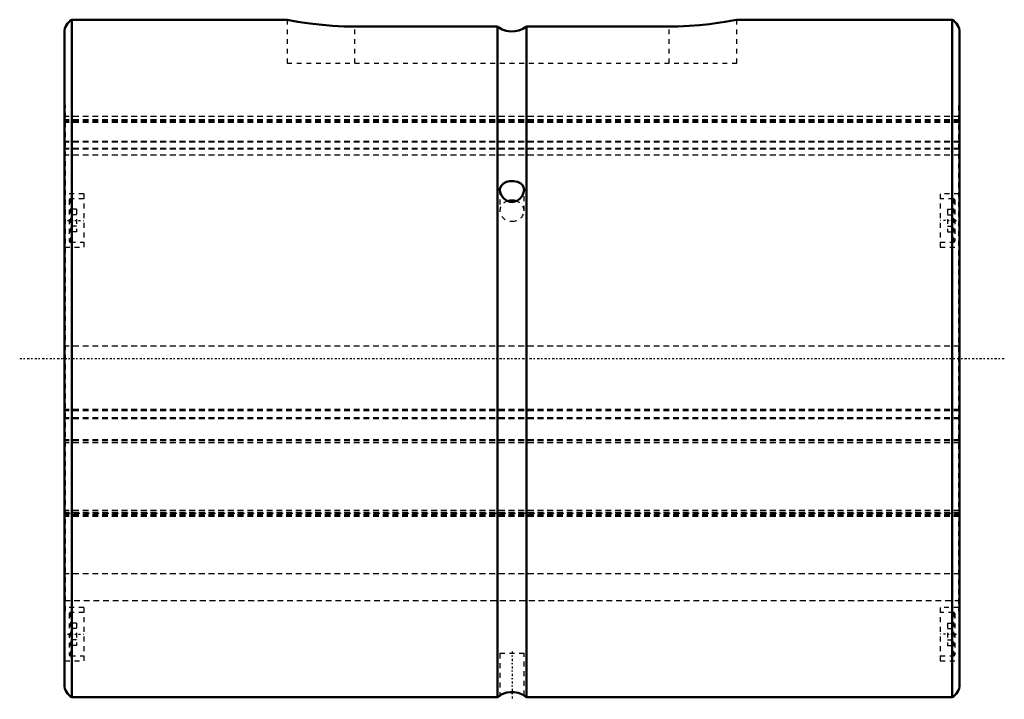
# Model space of a CAD drawing. Header units: millimetres. Extents: x -9 to 194, y -70 to 70.
import ezdxf

# ---------------------------------------------------------------- set-up
doc = ezdxf.new("R2010")
doc.units = ezdxf.units.MM
doc.linetypes.add('Center', pattern=[1.5, 0.45, -0.5, 0.05, -0.5])
doc.linetypes.add('Dashed', pattern=[2, 1, -1])
for name, color, linetype, lineweight in [('2d ConnectionPoints', 7, 'Continuous', 50), ('AM_0', 7, 'Continuous', 50), ('AM_7', 7, 'Center', 25), ('AM_9', 6, 'Dashed', 25)]:
    doc.layers.add(name, color=color, linetype=linetype, lineweight=lineweight)

# ---------------------------------------------------------------- blocks, each defined once
blk = doc.blocks.new('1_100L_cylinder_0_in_SLS100L1185_00__0')
at = {"layer": 'AM_0'}
for p, q in [((46.05, 70), (1.5, 70)), ((1.5, 70), (1.5, -70)), ((183.5, 70), (138.95, 70)), ((183.5, 70), (183.5, -70)), ((0, 67.4), (0, -67.4)), ((89.5, 68.59), (60, 68.59)), ((89.5, 68.59), (89.5, -70)), ((125, 68.59), (95.5, 68.59)), ((95.5, 68.59), (95.5, -70)), ((185, 67.4), (185, -67.4)), ((1.5, -70), (89.5, -70)), ((95.5, -70), (183.5, -70))]:
    blk.add_line(p, q, dxfattribs=at)
for points in [[(60, 68.59), (57.71, 68.62), (55.42, 68.74), (53.32, 68.91), (51.35, 69.13), (49.66, 69.36), (48.21, 69.59), (47.12, 69.79), (46.37, 69.93), (46.03, 69.99), (46, 70)], [(139, 70), (138.92, 69.98), (138.49, 69.9), (137.68, 69.75), (136.55, 69.55), (135.06, 69.32), (133.31, 69.09), (131.26, 68.87), (129.1, 68.71), (126.74, 68.61), (125, 68.59)], [(95.5, 68.59), (95.44, 68.54), (94.71, 68.09), (93.92, 67.78), (93.1, 67.6), (92.27, 67.57), (91.28, 67.72), (90.49, 68), (89.76, 68.4), (89.5, 68.59)], [(95, 34.83), (94.97, 35.17), (94.76, 35.7), (94.33, 36.13), (93.66, 36.47), (92.82, 36.63), (92.03, 36.62), (91.34, 36.47), (90.72, 36.18), (90.24, 35.69), (90.01, 35.02), (90, 34.84)], [(90, 34.84), (90.06, 34.33), (90.32, 33.69), (90.79, 33.06), (91.52, 32.54), (92.04, 32.36)], [(92.04, 32.36), (92.79, 32.33), (93.51, 32.55), (94.15, 33), (94.67, 33.67), (94.97, 34.48), (95, 34.83)], [(95, -69.67), (94.99, -69.66), (94.81, -69.56), (94.43, -69.37), (93.8, -69.14), (92.97, -68.98), (92.17, -68.97), (91.46, -69.07), (90.83, -69.26), (90.31, -69.49), (90.03, -69.65), (90, -69.67)]]:
    blk.add_lwpolyline(points, dxfattribs=at)
for centre, radius, start, end in [((3, 67.4), 3, 120, 180), ((182, 67.4), 3, 360, 60), ((3, -67.4), 3, 180, 240), ((182, -67.4), 3, 300, 0), ((92.5, -74), 5, 119.5753, 126.8699), ((92.5, -74), 5, 53.1301, 60.3914)]:
    blk.add_arc(centre, radius, start, end, dxfattribs=at)
blk.add_ellipse((92.5, 30.5), major_axis=(2.5, 0), ratio=0.866025, start_param=1.207028, end_param=1.927017, dxfattribs=at)
at = {"layer": 'AM_7'}
for p, q in [((-0.2, 28.5), (4.2, 28.5)), ((185.2, 28.5), (180.8, 28.5)), ((-9.25, 0), (194.25, 0)), ((-0.2, -57), (4.2, -57)), ((185.2, -57), (180.8, -57)), ((92.5, -60.55), (92.5, -70.45))]:
    blk.add_line(p, q, dxfattribs=at)
at = {"layer": 'AM_9'}
for p, q in [((46, 70), (46, 61)), ((139, 61), (139, 70)), ((60, 61), (60, 68.59)), ((125, 61), (125, 68.59)), ((0.1, 65.5), (0, 65.5)), ((0.1, 65.5), (0.1, -65.5)), ((185, 65.5), (184.9, 65.5)), ((184.9, 65.5), (184.9, -65.5)), ((46, 61), (139, 61)), ((0.2, 52.3), (0.1, 52.3)), ((0.2, 51.39), (0.1, 51.39)), ((0.2, -52.23), (0.2, 52.3)), ((184.9, 52.3), (184.8, 52.3)), ((184.8, 52.3), (184.8, -52.23)), ((184.8, 51.39), (184.9, 51.39)), ((184.8, 50), (0.2, 50)), ((184.8, 49.3), (0.2, 49.3)), ((184.8, 49.02), (0.2, 49.02)), ((184.8, 48.84), (0.2, 48.84)), ((184.8, 48.74), (0.2, 48.74)), ((0.2, 45.45), (0.1, 45.45)), ((184.8, 44.8), (0.2, 44.8)), ((184.8, 45.45), (184.9, 45.45)), ((0.2, 44.22), (0.1, 44.22)), ((184.8, 44.7), (0.2, 44.7)), ((184.8, 43.36), (0.2, 43.36)), ((184.8, 43.24), (0.2, 43.24)), ((184.8, 44.22), (184.9, 44.22)), ((184.8, 41.98), (0.2, 41.98)), ((90, 34.83), (90, 30.5)), ((95, 30.5), (95, 34.83)), ((4, 34), (0.1, 34)), ((1, 32.75), (1, 24.25)), ((4, 33), (1.25, 33)), ((1.25, 33), (1.25, 24)), ((4, 34), (4, 23)), ((91.31, 32.65), (91.03, 32.85)), ((91.5, 32.55), (91.31, 32.65)), ((184.9, 34), (181, 34)), ((181, 34), (181, 23)), ((183.75, 33), (181, 33)), ((183.75, 33), (183.75, 24)), ((184, 32.75), (184, 24.25)), ((2.5, 30.81), (1, 30.81)), ((2.5, 30.81), (2.5, 26.19)), ((92.18, 32.34), (91.7, 32.46)), ((182.5, 30.81), (184, 30.81)), ((182.5, 30.81), (182.5, 26.19)), ((2.5, 29.65), (1, 29.65)), ((182.5, 29.65), (184, 29.65)), ((0.1, 28.48), (0.2, 28.48)), ((2.5, 27.35), (1, 27.35)), ((182.5, 27.35), (184, 27.35)), ((184.8, 28.48), (184.9, 28.48)), ((2.5, 26.19), (1, 26.19)), ((182.5, 26.19), (184, 26.19)), ((0.2, 23.75), (0.1, 23.75)), ((0.1, 23), (4, 23)), ((1.25, 24), (4, 24)), ((181, 24), (183.75, 24)), ((181, 23), (184.9, 23)), ((184.9, 23.75), (184.8, 23.75)), ((0.2, 2.08), (0.1, 2.08)), ((184.8, 2.54), (0.2, 2.54)), ((184.8, 2.08), (184.9, 2.08)), ((0.2, -10.7), (0.1, -10.7)), ((184.8, -10.58), (0.2, -10.58)), ((184.8, -10.83), (0.2, -10.83)), ((184.8, -10.7), (184.9, -10.7)), ((184.8, -12.31), (0.2, -12.31)), ((184.8, -12.47), (0.2, -12.47)), ((0.2, -17.28), (0.1, -17.28)), ((184.8, -16.83), (0.2, -16.83)), ((184.8, -16.88), (0.2, -16.88)), ((184.8, -17.05), (0.2, -17.05)), ((184.8, -17.43), (0.2, -17.43)), ((184.8, -17.28), (184.9, -17.28)), ((184.8, -31.41), (0.2, -31.41)), ((184.8, -31.87), (0.2, -31.87)), ((184.8, -31.92), (0.2, -31.92)), ((184.8, -31.96), (0.2, -31.96)), ((184.8, -31.97), (0.2, -31.97)), ((0.2, -31.98), (184.8, -31.98)), ((184.8, -32.33), (0.2, -32.33)), ((184.8, -32.39), (0.2, -32.39)), ((184.8, -32.53), (0.2, -32.53)), ((0.2, -34.11), (0.1, -34.11)), ((184.8, -32.66), (0.2, -32.66)), ((184.8, -34.11), (184.9, -34.11)), ((0.2, -34.74), (0.1, -34.74)), ((184.8, -34.74), (184.9, -34.74)), ((184.8, -44.51), (0.2, -44.51)), ((0.2, -46.3), (0.1, -46.3)), ((184.8, -46.3), (184.9, -46.3)), ((0.2, -50), (184.8, -50)), ((0.2, -52.23), (0.1, -52.23)), ((4, -51.5), (0.2, -51.5)), ((1, -52.75), (1, -61.25)), ((4, -52.5), (1.25, -52.5)), ((1.25, -52.5), (1.25, -61.5)), ((4, -51.5), (4, -62.5)), ((184.8, -51.5), (181, -51.5)), ((181, -51.5), (181, -62.5)), ((183.75, -52.5), (181, -52.5)), ((183.75, -52.5), (183.75, -61.5)), ((184, -52.75), (184, -61.25)), ((184.8, -52.23), (184.9, -52.23)), ((2.5, -54.69), (1, -54.69)), ((2.5, -54.69), (2.5, -59.31)), ((182.5, -54.69), (184, -54.69)), ((182.5, -54.69), (182.5, -59.31)), ((2.5, -55.85), (1, -55.85)), ((182.5, -55.85), (184, -55.85)), ((2.5, -58.15), (1, -58.15)), ((182.5, -58.15), (184, -58.15)), ((2.5, -59.31), (1, -59.31)), ((90, -61), (90, -69.65)), ((95, -61), (90, -61)), ((95, -69.65), (95, -61)), ((182.5, -59.31), (184, -59.31)), ((0.1, -62.5), (4, -62.5)), ((1.25, -61.5), (4, -61.5)), ((181, -61.5), (183.75, -61.5)), ((181, -62.5), (184.9, -62.5)), ((0, -65.5), (0.1, -65.5)), ((184.9, -65.5), (185, -65.5)), ((90.93, -69.23), (91.16, -69.15)), ((91.16, -69.15), (91.29, -69.11))]:
    blk.add_line(p, q, dxfattribs=at)
for points in [[(90.02, 34.58), (90, 34.77), (90, 34.83)], [(95, 34.83), (95, 34.75), (94.99, 34.6)]]:
    blk.add_lwpolyline(points, dxfattribs=at)
for centre, start, end in [((1.25, 32.75), 90, 180), ((183.75, 32.75), 360, 90), ((1.25, 24.25), 180, 270), ((183.75, 24.25), 270, 0), ((1.25, -52.75), 90, 180), ((183.75, -52.75), 360, 90), ((1.25, -61.25), 180, 270), ((183.75, -61.25), 270, 0)]:
    blk.add_arc(centre, 0.25, start, end, dxfattribs=at)
for start_param, end_param in [(1.927017, 4.712389), (0, 1.207028), (4.712389, 6.283185)]:
    blk.add_ellipse((92.5, 30.5), major_axis=(2.5, 0), ratio=0.866025, start_param=start_param, end_param=end_param, dxfattribs=at)
blk = doc.blocks.new('2_100_L185__0_in_SLS100L1185_00__0')
at = {"layer": 'AM_9'}
for p, q in [((185, 50), (0, 50)), ((185, 49.3), (0, 49.3)), ((185, 49.02), (0, 49.02)), ((185, 48.84), (0, 48.84)), ((185, 48.74), (0, 48.74)), ((185, 44.8), (0, 44.8)), ((185, 44.7), (0, 44.7)), ((185, 43.36), (0, 43.36)), ((185, 43.24), (0, 43.24)), ((185, 41.98), (0, 41.98)), ((185, 2.54), (0, 2.54)), ((185, -10.58), (0, -10.58)), ((185, -10.83), (0, -10.83)), ((185, -12.31), (0, -12.31)), ((185, -12.47), (0, -12.47)), ((185, -16.83), (0, -16.83)), ((185, -16.88), (0, -16.88)), ((185, -17.05), (0, -17.05)), ((185, -17.43), (0, -17.43)), ((185, -31.41), (0, -31.41)), ((185, -31.87), (0, -31.87)), ((185, -31.92), (0, -31.92)), ((185, -31.96), (0, -31.96)), ((185, -31.97), (0, -31.97)), ((0, -31.98), (185, -31.98)), ((185, -32.33), (0, -32.33)), ((185, -32.39), (0, -32.39)), ((185, -32.53), (0, -32.53)), ((185, -32.66), (0, -32.66)), ((185, -44.51), (0, -44.51)), ((0, -50), (185, -50))]:
    blk.add_line(p, q, dxfattribs=at)

msp = doc.modelspace()

# ---------------------------------------------------------------- linework, layer by layer
at = {"layer": '2d ConnectionPoints'}
msp.add_point((0, 0), dxfattribs=at)

# ---------------------------------------------------------------- block references
for name in ['1_100L_cylinder_0_in_SLS100L1185_00__0', '2_100_L185__0_in_SLS100L1185_00__0']:
    msp.add_blockref(name, (0, 0))

doc.saveas('drawing.dxf')
